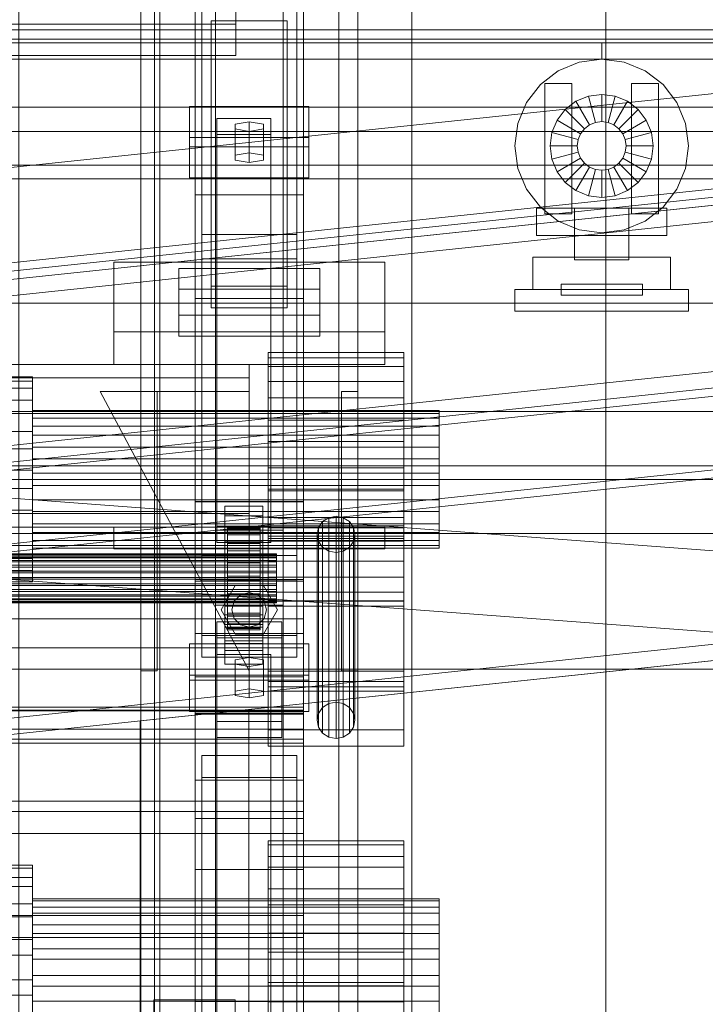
# Model space of a CAD drawing. Header units: millimetres. Extents: x -2233 to 61924, y -68080 to 6847.
# Tile 78 of 256: x 345 to 598, y -35774 to -35410. Entities that reach past the tile are written whole.
import ezdxf

# ---------------------------------------------------------------- set-up
doc = ezdxf.new("R2010")
doc.units = ezdxf.units.MM
for name, color, linetype, lineweight in [('COTAS_O', 1, 'Continuous', 0), ('COTAS_P', 1, 'Continuous', 0), ('frontal_briquetadora', 7, 'Continuous', 0), ('frontal_C01', 7, 'Continuous', 0), ('frontal_C02', 7, 'Continuous', 0), ('frontal_C03', 7, 'Continuous', 0), ('frontal_C04', 7, 'Continuous', 0), ('frontal_C09', 7, 'Continuous', 0), ('frontal_C10', 7, 'Continuous', 0)]:
    doc.layers.add(name, color=color, linetype=linetype, lineweight=lineweight)
doc.dimstyles.new('R19_100', dxfattribs={"dimtxt": 250, "dimasz": 150, "dimexe": 150, "dimexo": 80, "dimgap": 100, "dimtad": 1, "dimtih": 1, "dimtoh": 1, "dimdsep": 46, "dimcen": 0.09, "dimadec": 0, "dimazin": 0, "dimtfac": 1, "dimtdec": 4, "dimtofl": 0, "dimtmove": 0, "dimatfit": 3, "dimfxl": 1, "dimtolj": 1, "dimtzin": 0, "dimarcsym": 0})

# ---------------------------------------------------------------- blocks, each defined once
blk = doc.blocks.new('DIM_R28_48')
at = {"layer": 'COTAS_P'}
for p, q in [((-1750, -34600), (-1600, -34555)), ((2600, -34600), (2450, -34555)), ((-1750, -35500), (-1750, -34600)), ((-1750, -34600), (2600, -34600)), ((-1750, -34600), (-1600, -34645)), ((2600, -34600), (2450, -34645)), ((2600, -35500), (2600, -34600))]:
    blk.add_line(p, q, dxfattribs=at)
blk.add_text('4350 P', height=250, dxfattribs=at).set_placement((425, -34500))
blk = doc.blocks.new('DIM_R28_50')
at = {"layer": 'COTAS_P'}
for p, q in [((1705.78, -34504.95), (1551.9, -34475.9)), ((-194.22, -34704.95), (1705.78, -34504.95)), ((1705.78, -34504.95), (1561.32, -34565.4)), ((1800, -35400), (1705.78, -34504.95)), ((-194.22, -34704.95), (-49.75, -34644.49)), ((-100, -35600), (-194.22, -34704.95)), ((-194.22, -34704.95), (-40.33, -34734))]:
    blk.add_line(p, q, dxfattribs=at)
blk.add_text('1910.5 P', height=250, rotation=6.009, dxfattribs=at).set_placement((745.32, -34505.49))
blk = doc.blocks.new('DIM_R28_58')
at = {"layer": 'COTAS_O'}
for p, q in [((-1480, -35300), (-1330, -35255)), ((490, -35300), (340, -35255)), ((-1480, -36000), (-1480, -35300)), ((-1480, -35300), (490, -35300)), ((-1480, -35300), (-1330, -35345)), ((490, -35300), (340, -35345)), ((490, -36000), (490, -35300))]:
    blk.add_line(p, q, dxfattribs=at)
blk.add_text('1970 O', height=250, dxfattribs=at).set_placement((-495, -35200))
blk = doc.blocks.new('DIM_R28_60')
at = {"layer": 'COTAS_O'}
for p, q in [((-1400, -35300), (-1250, -35255)), ((1400, -35300), (1250, -35255)), ((-1400, -36000), (-1400, -35300)), ((-1400, -35300), (1400, -35300)), ((-1400, -35300), (-1250, -35345)), ((1400, -35300), (1250, -35345)), ((1400, -36000), (1400, -35300))]:
    blk.add_line(p, q, dxfattribs=at)
blk.add_text('2800 O', height=250, dxfattribs=at).set_placement((0, -35200))
blk = doc.blocks.new('DIM_R28_61')
at = {"layer": 'COTAS_P'}
for p, q in [((-305, -34680), (395, -34680)), ((395, -34680), (350, -34830)), ((395, -36000), (395, -34680)), ((395, -34680), (440, -34830)), ((395, -36000), (350, -35850)), ((395, -36000), (440, -35850)), ((-305, -36000), (395, -36000))]:
    blk.add_line(p, q, dxfattribs=at)
blk.add_text('1320 P', height=250, rotation=90, dxfattribs=at).set_placement((295, -35340))
blk = doc.blocks.new('DIM_R28_62')
at = {"layer": 'COTAS_P'}
for p, q in [((-305, -35300), (-155, -35255)), ((345, -35300), (195, -35255)), ((-305, -36000), (-305, -35300)), ((-305, -35300), (345, -35300)), ((-305, -35300), (-155, -35345)), ((345, -35300), (195, -35345)), ((345, -36000), (345, -35300))]:
    blk.add_line(p, q, dxfattribs=at)
blk.add_text('650 P', height=250, dxfattribs=at).set_placement((20, -35200))

msp = doc.modelspace()

# ---------------------------------------------------------------- linework, layer by layer
at = {"layer": 'frontal_briquetadora'}
for q in [(490, -34940), (490, -34950)]:
    msp.add_line((490, -35980), q, dxfattribs=at)
at = {"layer": 'frontal_C01'}
for p, q in [((390, -35975), (390, -34599.343)), ((397, -35975), (397, -34599.343)), ((463, -35975), (463, -34599.343)), ((470, -35975), (470, -34599.343)), ((390, -35975), (390, -35273.382)), ((397, -35975), (397, -35273.382)), ((463, -35975), (463, -35273.382)), ((470, -35975), (470, -35273.382)), ((410, -35617.505), (410, -35293.967)), ((450, -35293.967), (450, -35617.505)), ((410, -35665.654), (410, -35342.115)), ((410, -35666.598), (410, -35343.06)), ((450, -35665.654), (450, -35342.115)), ((450, -35343.06), (450, -35666.598)), ((417.5, -35830.021), (417.5, -35348.555)), ((442.5, -35348.555), (442.5, -35830.021)), ((412.5, -35637.535), (412.5, -35358.275)), ((447.5, -35358.275), (447.5, -35637.535)), ((412.5, -35645.624), (412.5, -35366.363)), ((447.5, -35645.624), (447.5, -35366.363)), ((417.5, -35857.548), (417.5, -35376.083)), ((442.5, -35857.548), (442.5, -35376.083)), ((410, -35705.117), (410, -35381.578)), ((450, -35705.117), (450, -35381.578)), ((425, -35398.445), (425, -35412.142)), ((425, -35412.142), (-425, -35412.142)), ((416, -35418.968), (416, -35410.879)), ((416, -35410.879), (444, -35410.879)), ((416, -35508.68), (416, -35410.879)), ((425, -35423.698), (425, -35410.001)), ((425, -35423.698), (425, -35412.142)), ((444, -35410.879), (444, -35418.968)), ((444, -35410.879), (444, -35508.68)), ((444, -35418.968), (416, -35418.968)), ((416, -35418.968), (416, -35516.769)), ((444, -35516.769), (444, -35418.968)), ((-425, -35423.698), (425, -35423.698)), ((404, -35519.426), (404, -35502.171)), ((404, -35502.171), (456, -35502.171)), ((404, -35509.875), (404, -35502.171)), ((456, -35502.171), (456, -35519.426)), ((456, -35502.171), (456, -35509.875)), ((456, -35509.875), (404, -35509.875)), ((404, -35509.875), (404, -35527.13)), ((444, -35508.68), (416, -35508.68)), ((416, -35508.68), (416, -35516.769)), ((444, -35516.769), (444, -35508.68)), ((456, -35527.13), (456, -35509.875)), ((416, -35516.769), (444, -35516.769)), ((456, -35519.426), (404, -35519.426)), ((404, -35519.426), (404, -35527.13)), ((456, -35527.13), (456, -35519.426)), ((404, -35527.13), (456, -35527.13)), ((450, -35616.933), (410, -35616.933)), ((410, -35616.933), (410, -35666.226)), ((410, -35819.138), (410, -35616.933)), ((410, -35665.654), (410, -35617.505)), ((410, -35617.505), (450, -35617.505)), ((450, -35666.226), (450, -35616.933)), ((450, -35616.933), (450, -35819.138)), ((450, -35617.505), (450, -35665.654)), ((-450, -35631.373), (450, -35631.373)), ((450, -35631.373), (450, -35642.157)), ((450, -35631.373), (450, -35665.076)), ((447.5, -35637.535), (412.5, -35637.535)), ((412.5, -35637.535), (412.5, -35645.624)), ((447.5, -35645.624), (447.5, -35637.535)), ((408, -35654.082), (408, -35640.602)), ((408, -35640.602), (452, -35640.602)), ((408, -35652.157), (408, -35640.602)), ((452, -35640.602), (452, -35654.082)), ((452, -35640.602), (452, -35652.157)), ((450, -35642.157), (-450, -35642.157)), ((418, -35650.038), (418, -35644.646)), ((418, -35644.646), (438, -35644.646)), ((418, -35796.387), (418, -35644.646)), ((438, -35644.646), (438, -35650.038)), ((438, -35644.646), (438, -35796.387)), ((450, -35675.861), (450, -35642.157)), ((412.5, -35645.624), (447.5, -35645.624)), ((430, -35645.724), (424.804, -35646.533)), ((424.804, -35646.533), (424.804, -35648.151)), ((424.804, -35658.089), (424.804, -35646.533)), ((424.804, -35648.151), (430, -35648.96)), ((424.804, -35659.706), (424.804, -35648.151)), ((435.196, -35646.533), (430, -35645.724)), ((430, -35657.28), (430, -35645.724)), ((430, -35648.96), (435.196, -35648.151)), ((430, -35648.96), (430, -35660.515)), ((435.196, -35648.151), (435.196, -35646.533)), ((435.196, -35658.089), (435.196, -35646.533)), ((435.196, -35659.706), (435.196, -35648.151)), ((452, -35652.157), (408, -35652.157)), ((408, -35652.157), (408, -35665.638)), ((438, -35650.038), (418, -35650.038)), ((418, -35650.038), (418, -35801.779)), ((438, -35801.779), (438, -35650.038)), ((452, -35665.638), (452, -35652.157)), ((452, -35654.082), (408, -35654.082)), ((408, -35654.082), (408, -35665.638)), ((452, -35665.638), (452, -35654.082)), ((424.804, -35658.089), (430, -35657.28)), ((424.804, -35659.706), (424.804, -35658.089)), ((430, -35660.515), (424.804, -35659.706)), ((430, -35657.28), (435.196, -35658.089)), ((435.196, -35659.706), (430, -35660.515)), ((435.196, -35658.089), (435.196, -35659.706)), ((-450, -35664.006), (450, -35664.006)), ((450, -35665.076), (-450, -35665.076)), ((408, -35665.638), (452, -35665.638)), ((450, -35665.654), (410, -35665.654)), ((410, -35666.226), (450, -35666.226)), ((410, -35868.431), (410, -35666.226)), ((410, -35705.117), (410, -35666.598)), ((410, -35666.598), (450, -35666.598)), ((410, -35827.343), (410, -35666.598)), ((450, -35664.006), (450, -35672.095)), ((450, -35664.006), (450, -35702.525)), ((450, -35675.861), (450, -35665.076)), ((450, -35868.431), (450, -35666.226)), ((450, -35666.598), (450, -35705.117)), ((450, -35666.598), (450, -35827.343)), ((450, -35672.095), (-450, -35672.095)), ((450, -35710.613), (450, -35672.095)), ((-450, -35675.861), (450, -35675.861)), ((412.5, -35689.902), (412.5, -35681.813)), ((412.5, -35681.813), (447.5, -35681.813)), ((412.5, -35839.74), (412.5, -35681.813)), ((447.5, -35681.813), (447.5, -35689.902)), ((447.5, -35681.813), (447.5, -35839.74)), ((447.5, -35689.902), (412.5, -35689.902)), ((412.5, -35847.829), (412.5, -35689.902)), ((447.5, -35847.829), (447.5, -35689.902)), ((450, -35702.525), (-450, -35702.525)), ((450, -35710.613), (450, -35702.525)), ((450, -35705.117), (410, -35705.117)), ((410, -35865.862), (410, -35705.117)), ((450, -35865.862), (450, -35705.117)), ((-450, -35710.613), (450, -35710.613)), ((437, -35719.036), (437, -35713.336)), ((437, -35713.336), (437, -35714.741)), ((487, -35713.336), (437, -35713.336)), ((487, -35714.741), (487, -35713.336)), ((487, -35713.336), (487, -35719.036)), ((437, -35714.741), (437, -35723.035)), ((487, -35714.741), (437, -35714.741)), ((487, -35723.035), (487, -35714.741)), ((437, -35730.973), (437, -35719.036)), ((487, -35719.036), (437, -35719.036)), ((487, -35719.036), (487, -35730.973)), ((350, -35722.272), (-350, -35722.272)), ((350, -35723.407), (-350, -35723.407)), ((350, -35723.407), (350, -35722.272)), ((350, -35722.272), (350, -35726.88)), ((350, -35730.113), (350, -35723.407)), ((437, -35723.035), (437, -35736.957)), ((487, -35723.035), (437, -35723.035)), ((487, -35736.957), (487, -35723.035)), ((350, -35726.88), (-350, -35726.88)), ((350, -35726.88), (350, -35736.531)), ((350, -35730.113), (-350, -35730.113)), ((350, -35741.37), (350, -35730.113)), ((437, -35747.328), (437, -35730.973)), ((487, -35730.973), (437, -35730.973)), ((487, -35730.973), (487, -35747.328)), ((350, -35737.775), (350, -35734.682)), ((350, -35734.682), (350, -35735.444)), ((500, -35734.682), (350, -35734.682)), ((350, -35735.444), (350, -35739.945)), ((500, -35735.444), (350, -35735.444)), ((500, -35735.444), (500, -35734.682)), ((500, -35734.682), (500, -35737.775)), ((500, -35739.945), (500, -35735.444)), ((350, -35736.531), (-350, -35736.531)), ((350, -35736.531), (350, -35749.755)), ((350, -35744.251), (350, -35737.775)), ((500, -35737.775), (350, -35737.775)), ((437, -35736.957), (437, -35754.387)), ((487, -35736.957), (437, -35736.957)), ((487, -35754.387), (487, -35736.957)), ((500, -35737.775), (500, -35744.251)), ((-450, -35740.847), (450, -35740.847)), ((350, -35741.37), (-350, -35741.37)), ((350, -35739.945), (350, -35747.498)), ((500, -35739.945), (350, -35739.945)), ((350, -35755.462), (350, -35741.37)), ((450, -35740.847), (450, -35748.935)), ((450, -35740.847), (450, -35779.365)), ((500, -35747.498), (500, -35739.945)), ((350, -35753.125), (350, -35744.251)), ((500, -35744.251), (350, -35744.251)), ((500, -35744.251), (500, -35753.125)), ((450, -35748.935), (-450, -35748.935)), ((-350, -35749.755), (350, -35749.755)), ((350, -35747.498), (350, -35756.955)), ((500, -35747.498), (350, -35747.498)), ((350, -35749.755), (350, -35764.538)), ((437, -35765.613), (437, -35747.328)), ((437, -35747.328), (487, -35747.328)), ((450, -35787.454), (450, -35748.935)), ((487, -35747.328), (487, -35765.613)), ((500, -35756.955), (500, -35747.498)), ((350, -35763.045), (350, -35753.125)), ((350, -35753.125), (500, -35753.125)), ((437, -35754.387), (437, -35772.672)), ((487, -35754.387), (437, -35754.387)), ((487, -35772.672), (487, -35754.387)), ((500, -35753.125), (500, -35763.045)), ((350, -35755.462), (-350, -35755.462)), ((350, -35770.245), (350, -35755.462)), ((350, -35756.955), (350, -35766.875)), ((500, -35756.955), (350, -35756.955)), ((500, -35766.875), (500, -35756.955)), ((350, -35764.538), (-350, -35764.538)), ((350, -35772.502), (350, -35763.045)), ((500, -35763.045), (350, -35763.045)), ((350, -35764.538), (350, -35778.63)), ((500, -35763.045), (500, -35772.502)), ((350, -35766.875), (350, -35775.749)), ((500, -35766.875), (350, -35766.875)), ((437, -35783.043), (437, -35765.613)), ((487, -35765.613), (437, -35765.613)), ((437, -35834.146), (437, -35766.742)), ((437, -35766.742), (487, -35766.742)), ((437, -35781.187), (437, -35766.742)), ((487, -35765.613), (487, -35783.043)), ((487, -35766.742), (487, -35834.146)), ((487, -35766.742), (487, -35781.187)), ((500, -35775.749), (500, -35766.875)), ((350, -35770.245), (-350, -35770.245)), ((350, -35783.469), (350, -35770.245)), ((350, -35780.055), (350, -35772.502)), ((500, -35772.502), (350, -35772.502)), ((500, -35772.502), (500, -35780.055)), ((437, -35772.672), (437, -35789.027)), ((487, -35772.672), (437, -35772.672)), ((487, -35789.027), (487, -35772.672))]:
    msp.add_line(p, q, dxfattribs=at)
at = {"layer": 'frontal_C02'}
for p, q in [((390, -35975), (390, -33530.372)), ((397, -35975), (397, -33530.372)), ((463, -35975), (463, -33530.372)), ((470, -35975), (470, -33530.372)), ((390, -35975), (390, -34035.57)), ((397, -35975), (397, -34035.57)), ((463, -35975), (463, -34035.57)), ((470, -35975), (470, -34035.57)), ((390, -35975), (390, -34840.309)), ((397, -35975), (397, -34840.309)), ((463, -35975), (463, -34840.309)), ((470, -35975), (470, -34840.309)), ((410, -35475.098), (410, -35117.436)), ((450, -35117.436), (450, -35475.098)), ((417.5, -35598.77), (417.5, -35122.744)), ((442.5, -35122.744), (442.5, -35598.77)), ((417.5, -35626.336), (417.5, -35150.31)), ((442.5, -35626.336), (442.5, -35150.31)), ((410, -35513.28), (410, -35155.618)), ((450, -35513.28), (450, -35155.618)), ((410, -35588.316), (410, -35293.654)), ((450, -35293.654), (450, -35588.316)), ((410, -35636.79), (410, -35342.128)), ((450, -35636.79), (450, -35342.128)), ((408, -35457.302), (408, -35442.4)), ((408, -35442.4), (452, -35442.4)), ((408, -35453.854), (408, -35442.4)), ((452, -35442.4), (452, -35457.302)), ((452, -35442.4), (452, -35453.854)), ((418, -35452.832), (418, -35446.871)), ((418, -35446.871), (438, -35446.871)), ((418, -35597.285), (418, -35446.871)), ((430, -35448.063), (424.804, -35448.957)), ((424.804, -35448.957), (424.804, -35450.745)), ((424.804, -35460.412), (424.804, -35448.957)), ((435.196, -35448.957), (430, -35448.063)), ((430, -35459.517), (430, -35448.063)), ((435.196, -35450.745), (435.196, -35448.957)), ((435.196, -35460.412), (435.196, -35448.957)), ((438, -35446.871), (438, -35452.832)), ((438, -35446.871), (438, -35597.285)), ((438, -35452.832), (418, -35452.832)), ((418, -35452.832), (418, -35603.246)), ((424.804, -35450.745), (430, -35451.639)), ((424.804, -35462.2), (424.804, -35450.745)), ((430, -35451.639), (435.196, -35450.745)), ((430, -35451.639), (430, -35463.094)), ((435.196, -35462.2), (435.196, -35450.745)), ((438, -35603.246), (438, -35452.832)), ((452, -35453.854), (408, -35453.854)), ((408, -35453.854), (408, -35468.757)), ((452, -35468.757), (452, -35453.854)), ((452, -35457.302), (408, -35457.302)), ((408, -35457.302), (408, -35468.757)), ((424.804, -35460.412), (430, -35459.517)), ((430, -35459.517), (435.196, -35460.412)), ((452, -35468.757), (452, -35457.302)), ((424.804, -35462.2), (424.804, -35460.412)), ((430, -35463.094), (424.804, -35462.2)), ((435.196, -35462.2), (430, -35463.094)), ((435.196, -35460.412), (435.196, -35462.2)), ((408, -35468.757), (452, -35468.757)), ((410, -35513.28), (410, -35475.098)), ((410, -35475.098), (450, -35475.098)), ((410, -35652.796), (410, -35475.098)), ((450, -35475.098), (450, -35513.28)), ((450, -35475.098), (450, -35652.796)), ((412.5, -35498.659), (412.5, -35489.718)), ((412.5, -35489.718), (447.5, -35489.718)), ((412.5, -35608.082), (412.5, -35489.718)), ((447.5, -35489.718), (447.5, -35498.659)), ((447.5, -35489.718), (447.5, -35608.082)), ((380, -35525.585), (380, -35499.86)), ((380, -35499.86), (480, -35499.86)), ((380, -35537.585), (380, -35499.86)), ((447.5, -35498.659), (412.5, -35498.659)), ((412.5, -35617.024), (412.5, -35498.659)), ((447.5, -35617.024), (447.5, -35498.659)), ((480, -35499.86), (480, -35525.585)), ((480, -35499.86), (480, -35537.585)), ((450, -35513.28), (410, -35513.28)), ((410, -35690.978), (410, -35513.28)), ((450, -35690.978), (450, -35513.28)), ((480, -35525.585), (380, -35525.585)), ((380, -35525.585), (380, -35537.585)), ((480, -35537.585), (480, -35525.585)), ((437, -35538.371), (437, -35533.19)), ((437, -35533.19), (437, -35535.136)), ((487, -35533.19), (437, -35533.19)), ((437, -35535.136), (437, -35543.912)), ((487, -35535.136), (437, -35535.136)), ((487, -35535.136), (487, -35533.19)), ((487, -35533.19), (487, -35538.371)), ((487, -35543.912), (487, -35535.136)), ((430, -35537.585), (-430, -35537.585)), ((380, -35537.585), (480, -35537.585)), ((430, -35537.585), (430, -35542.585)), ((437, -35549.889), (437, -35538.371)), ((487, -35538.371), (437, -35538.371)), ((487, -35538.371), (487, -35549.889)), ((430, -35542.585), (-430, -35542.585)), ((350, -35542.154), (-350, -35542.154)), ((350, -35543.727), (-350, -35543.727)), ((350, -35543.727), (350, -35542.154)), ((350, -35542.154), (350, -35546.343)), ((350, -35550.822), (350, -35543.727)), ((430, -35542.585), (430, -35592.585)), ((350, -35546.343), (-350, -35546.343)), ((350, -35546.343), (350, -35555.655)), ((437, -35543.912), (437, -35558.182)), ((487, -35543.912), (437, -35543.912)), ((487, -35558.182), (487, -35543.912)), ((350, -35550.822), (-350, -35550.822)), ((350, -35562.36), (350, -35550.822)), ((430, -35650.585), (375, -35547.585)), ((375, -35547.585), (430, -35547.585)), ((390, -35650.585), (390, -35547.585)), ((390, -35547.585), (396, -35547.585)), ((396, -35650.585), (396, -35547.585)), ((430, -35547.585), (430, -35650.585)), ((437, -35565.992), (437, -35549.889)), ((487, -35549.889), (437, -35549.889)), ((464, -35650.585), (464, -35547.585)), ((464, -35547.585), (470, -35547.585)), ((470, -35650.585), (470, -35547.585)), ((487, -35549.889), (487, -35565.992)), ((350, -35557.414), (350, -35554.603)), ((350, -35554.603), (350, -35555.659)), ((500, -35554.603), (350, -35554.603)), ((500, -35555.659), (500, -35554.603)), ((500, -35554.603), (500, -35557.414)), ((350, -35555.655), (-350, -35555.655)), ((350, -35555.655), (350, -35568.674)), ((350, -35555.659), (350, -35560.42)), ((500, -35555.659), (350, -35555.659)), ((350, -35563.663), (350, -35557.414)), ((500, -35557.414), (350, -35557.414)), ((437, -35558.182), (437, -35575.773)), ((487, -35558.182), (437, -35558.182)), ((487, -35575.773), (487, -35558.182)), ((500, -35560.42), (500, -35555.659)), ((500, -35557.414), (500, -35563.663)), ((350, -35560.42), (350, -35568.163)), ((500, -35560.42), (350, -35560.42)), ((500, -35568.163), (500, -35560.42)), ((350, -35562.36), (-350, -35562.36)), ((350, -35576.583), (350, -35562.36)), ((350, -35572.4), (350, -35563.663)), ((500, -35563.663), (350, -35563.663)), ((500, -35563.663), (500, -35572.4)), ((-350, -35568.674), (350, -35568.674)), ((350, -35568.163), (350, -35577.707)), ((500, -35568.163), (350, -35568.163)), ((350, -35568.674), (350, -35583.417)), ((437, -35584.227), (437, -35565.992)), ((437, -35565.992), (487, -35565.992)), ((487, -35565.992), (487, -35584.227)), ((500, -35577.707), (500, -35568.163)), ((350, -35582.293), (350, -35572.4)), ((350, -35572.4), (500, -35572.4)), ((500, -35572.4), (500, -35582.293)), ((437, -35575.773), (437, -35594.008)), ((487, -35575.773), (437, -35575.773)), ((487, -35594.008), (487, -35575.773)), ((350, -35576.583), (-350, -35576.583)), ((350, -35591.326), (350, -35576.583)), ((350, -35577.707), (350, -35587.6)), ((500, -35577.707), (350, -35577.707)), ((500, -35587.6), (500, -35577.707)), ((350, -35583.417), (-350, -35583.417)), ((350, -35591.837), (350, -35582.293)), ((500, -35582.293), (350, -35582.293)), ((350, -35583.417), (350, -35597.64)), ((437, -35658.117), (437, -35583.604)), ((437, -35583.604), (487, -35583.604)), ((437, -35597.922), (437, -35583.604)), ((487, -35583.604), (487, -35658.117)), ((487, -35583.604), (487, -35597.922)), ((500, -35582.293), (500, -35591.837)), ((437, -35601.818), (437, -35584.227)), ((487, -35584.227), (437, -35584.227)), ((487, -35584.227), (487, -35601.818)), ((350, -35587.6), (350, -35596.337)), ((500, -35587.6), (350, -35587.6)), ((450, -35588.205), (410, -35588.205)), ((410, -35588.205), (410, -35636.9)), ((410, -35723.904), (410, -35588.205)), ((410, -35636.79), (410, -35588.316)), ((410, -35588.316), (450, -35588.316)), ((421, -35593.467), (421, -35589.89)), ((421, -35589.89), (435, -35589.89)), ((421, -35629.982), (421, -35589.89)), ((435, -35589.89), (435, -35593.467)), ((435, -35589.89), (435, -35629.982)), ((450, -35636.9), (450, -35588.205)), ((450, -35588.205), (450, -35723.904)), ((450, -35588.316), (450, -35636.79)), ((500, -35596.337), (500, -35587.6)), ((430, -35592.585), (-430, -35592.585)), ((350, -35591.326), (-350, -35591.326)), ((350, -35604.345), (350, -35591.326)), ((350, -35599.58), (350, -35591.837)), ((500, -35591.837), (350, -35591.837)), ((435, -35593.467), (421, -35593.467)), ((421, -35593.467), (421, -35633.558)), ((430, -35592.585), (430, -35597.585)), ((435, -35633.558), (435, -35593.467)), ((437, -35594.008), (437, -35610.111)), ((487, -35594.008), (437, -35594.008)), ((459.321, -35594.126), (457.05, -35595.574)), ((462, -35593.617), (459.321, -35594.126)), ((459.321, -35662.678), (459.321, -35594.126)), ((464.679, -35594.126), (462, -35593.617)), ((462, -35662.169), (462, -35593.617)), ((466.95, -35595.574), (464.679, -35594.126)), ((464.679, -35662.678), (464.679, -35594.126)), ((487, -35610.111), (487, -35594.008)), ((500, -35591.837), (500, -35599.58)), ((430, -35597.585), (-430, -35597.585)), ((350, -35597.64), (-350, -35597.64)), ((350, -35596.337), (350, -35602.586)), ((500, -35596.337), (350, -35596.337)), ((350, -35597.64), (350, -35609.178)), ((380, -35597.585), (480, -35597.585)), ((380, -35605.585), (380, -35597.585)), ((438, -35597.285), (418, -35597.285)), ((418, -35597.285), (418, -35603.246)), ((422, -35607.501), (422, -35597.509)), ((422, -35597.509), (422, -35597.955)), ((422, -35597.509), (434, -35597.509)), ((422, -35598.357), (422, -35597.509)), ((422, -35607.712), (422, -35597.955)), ((422, -35597.955), (422, -35599.664)), ((422, -35597.955), (434, -35597.955)), ((434, -35597.955), (434, -35597.509)), ((434, -35597.509), (434, -35607.501)), ((434, -35597.509), (434, -35598.357)), ((434, -35599.664), (434, -35597.955)), ((434, -35597.955), (434, -35607.712)), ((437, -35650.734), (437, -35597.085)), ((437, -35597.085), (487, -35597.085)), ((437, -35602.812), (437, -35597.085)), ((487, -35597.922), (437, -35597.922)), ((437, -35597.922), (437, -35672.435)), ((438, -35603.246), (438, -35597.285)), ((455.533, -35597.742), (455, -35600.299)), ((457.05, -35595.574), (455.533, -35597.742)), ((455.533, -35666.294), (455.533, -35597.742)), ((457.05, -35664.126), (457.05, -35595.574)), ((468.467, -35597.742), (466.95, -35595.574)), ((466.95, -35664.126), (466.95, -35595.574)), ((469, -35600.299), (468.467, -35597.742)), ((468.467, -35666.294), (468.467, -35597.742)), ((480, -35605.585), (480, -35597.585)), ((487, -35597.085), (487, -35650.734)), ((487, -35597.085), (487, -35602.812)), ((487, -35672.435), (487, -35597.922)), ((500, -35602.586), (500, -35596.337)), ((350, -35604.341), (350, -35599.58)), ((500, -35599.58), (350, -35599.58)), ((417.5, -35626.336), (417.5, -35598.77)), ((417.5, -35598.77), (442.5, -35598.77)), ((421, -35603.005), (421, -35599.428)), ((421, -35599.428), (435, -35599.428)), ((421, -35639.519), (421, -35599.428)), ((422, -35607.902), (422, -35598.357)), ((422, -35598.357), (434, -35598.357)), ((422, -35600.44), (422, -35598.357)), ((422, -35608.522), (422, -35599.664)), ((422, -35599.664), (422, -35602.521)), ((422, -35599.664), (434, -35599.664)), ((422, -35608.889), (422, -35600.44)), ((422, -35600.44), (434, -35600.44)), ((422, -35603.618), (422, -35600.44)), ((434, -35598.357), (434, -35607.902)), ((434, -35598.357), (434, -35600.44)), ((434, -35602.521), (434, -35599.664)), ((434, -35599.664), (434, -35608.522)), ((434, -35600.44), (434, -35608.889)), ((434, -35600.44), (434, -35603.618)), ((435, -35599.428), (435, -35603.005)), ((435, -35599.428), (435, -35639.519)), ((437, -35654.552), (437, -35600.903)), ((437, -35600.903), (487, -35600.903)), ((437, -35624.767), (437, -35600.903)), ((437, -35616.088), (437, -35601.818)), ((487, -35601.818), (437, -35601.818)), ((442.5, -35598.77), (442.5, -35626.336)), ((455, -35600.299), (455.533, -35602.856)), ((455, -35668.851), (455, -35600.299)), ((468.467, -35602.856), (469, -35600.299)), ((469, -35600.299), (469, -35668.851)), ((487, -35600.903), (487, -35654.552)), ((487, -35600.903), (487, -35624.767)), ((487, -35601.818), (487, -35616.088)), ((500, -35599.58), (500, -35604.341)), ((350, -35604.345), (-350, -35604.345)), ((350, -35602.586), (350, -35605.397)), ((500, -35602.586), (350, -35602.586)), ((350, -35605.397), (350, -35604.341)), ((500, -35604.341), (350, -35604.341)), ((350, -35613.657), (350, -35604.345)), ((500, -35605.397), (350, -35605.397)), ((418, -35603.246), (438, -35603.246)), ((435, -35603.005), (421, -35603.005)), ((421, -35603.005), (421, -35643.096)), ((422, -35609.875), (422, -35602.521)), ((422, -35602.521), (422, -35606.329)), ((422, -35602.521), (434, -35602.521)), ((422, -35610.394), (422, -35603.618)), ((422, -35603.618), (434, -35603.618)), ((422, -35607.673), (422, -35603.618)), ((434, -35606.329), (434, -35602.521)), ((434, -35602.521), (434, -35609.875)), ((434, -35603.618), (434, -35610.394)), ((434, -35603.618), (434, -35607.673)), ((435, -35643.096), (435, -35603.005)), ((487, -35602.812), (437, -35602.812)), ((437, -35602.812), (437, -35656.461)), ((455.533, -35602.856), (457.05, -35605.024)), ((455.533, -35671.408), (455.533, -35602.856)), ((457.05, -35605.024), (459.321, -35606.472)), ((457.05, -35673.576), (457.05, -35605.024)), ((464.679, -35606.472), (466.95, -35605.024)), ((466.95, -35605.024), (468.467, -35602.856)), ((466.95, -35673.576), (466.95, -35605.024)), ((468.467, -35671.408), (468.467, -35602.856)), ((487, -35656.461), (487, -35602.812)), ((500, -35605.397), (500, -35602.586)), ((500, -35604.341), (500, -35605.397)), ((-440, -35607.501), (440, -35607.501)), ((-440, -35607.712), (440, -35607.712)), ((-440, -35607.902), (440, -35607.902)), ((-440, -35608.522), (440, -35608.522)), ((-440, -35608.889), (440, -35608.889)), ((350, -35609.178), (-350, -35609.178)), ((350, -35609.178), (350, -35616.273)), ((380, -35605.585), (480, -35605.585)), ((390, -35605.585), (397, -35605.585)), ((390, -35975), (390, -35605.585)), ((397, -35975), (397, -35605.585)), ((397, -35605.585), (463, -35605.585)), ((447.5, -35608.082), (412.5, -35608.082)), ((412.5, -35608.082), (412.5, -35617.024)), ((422, -35611.679), (422, -35606.329)), ((422, -35606.329), (422, -35610.83)), ((422, -35606.329), (434, -35606.329)), ((422, -35607.712), (422, -35607.501)), ((434, -35607.501), (422, -35607.501)), ((422, -35607.501), (422, -35607.902)), ((422, -35612.315), (422, -35607.673)), ((422, -35607.673), (434, -35607.673)), ((422, -35612.329), (422, -35607.673)), ((422, -35608.522), (422, -35607.712)), ((434, -35607.712), (422, -35607.712)), ((434, -35607.902), (422, -35607.902)), ((422, -35607.902), (422, -35608.889)), ((422, -35609.875), (422, -35608.522)), ((434, -35608.522), (422, -35608.522)), ((434, -35608.889), (422, -35608.889)), ((422, -35608.889), (422, -35610.394)), ((434, -35610.83), (434, -35606.329)), ((434, -35606.329), (434, -35611.679)), ((434, -35607.501), (434, -35607.712)), ((434, -35607.902), (434, -35607.501)), ((434, -35607.673), (434, -35612.315)), ((434, -35607.673), (434, -35612.329)), ((434, -35607.712), (434, -35608.522)), ((434, -35608.889), (434, -35607.902)), ((434, -35608.522), (434, -35609.875)), ((434, -35610.394), (434, -35608.889)), ((440, -35607.712), (440, -35607.501)), ((440, -35607.501), (440, -35607.902)), ((440, -35608.522), (440, -35607.712)), ((440, -35607.902), (440, -35608.889)), ((440, -35609.875), (440, -35608.522)), ((440, -35608.889), (440, -35610.394)), ((447.5, -35617.024), (447.5, -35608.082)), ((459.321, -35606.472), (462, -35606.981)), ((459.321, -35675.024), (459.321, -35606.472)), ((462, -35606.981), (464.679, -35606.472)), ((462, -35675.533), (462, -35606.981)), ((463, -35605.585), (470, -35605.585)), ((463, -35975), (463, -35605.585)), ((464.679, -35675.024), (464.679, -35606.472)), ((470, -35975), (470, -35605.585)), ((-440, -35609.875), (440, -35609.875)), ((-440, -35610.394), (440, -35610.394)), ((-440, -35611.679), (440, -35611.679)), ((-440, -35612.315), (440, -35612.315)), ((422, -35611.679), (422, -35609.875)), ((434, -35609.875), (422, -35609.875)), ((434, -35610.394), (422, -35610.394)), ((422, -35610.394), (422, -35612.315)), ((422, -35610.83), (422, -35613.811)), ((434, -35610.83), (422, -35610.83)), ((422, -35610.83), (422, -35615.717)), ((422, -35613.811), (422, -35611.679)), ((434, -35611.679), (422, -35611.679)), ((434, -35612.315), (422, -35612.315)), ((422, -35612.315), (422, -35614.521)), ((422, -35614.521), (422, -35612.329)), ((422, -35612.329), (434, -35612.329)), ((422, -35617.269), (422, -35612.329)), ((434, -35609.875), (434, -35611.679)), ((434, -35612.315), (434, -35610.394)), ((434, -35613.811), (434, -35610.83)), ((434, -35615.717), (434, -35610.83)), ((434, -35611.679), (434, -35613.811)), ((434, -35614.521), (434, -35612.315)), ((434, -35612.329), (434, -35614.521)), ((434, -35612.329), (434, -35617.269)), ((437, -35610.111), (437, -35621.629)), ((487, -35610.111), (437, -35610.111)), ((440, -35611.679), (440, -35609.875)), ((440, -35610.394), (440, -35612.315)), ((440, -35613.811), (440, -35611.679)), ((440, -35612.315), (440, -35614.521)), ((487, -35621.629), (487, -35610.111)), ((440, -35613.811), (-440, -35613.811)), ((-440, -35614.521), (440, -35614.521)), ((-440, -35616.126), (440, -35616.126)), ((350, -35613.657), (-350, -35613.657)), ((350, -35616.273), (-350, -35616.273)), ((350, -35617.846), (350, -35613.657)), ((350, -35616.273), (350, -35617.846)), ((422, -35613.811), (434, -35613.811)), ((422, -35616.126), (422, -35613.811)), ((434, -35614.521), (422, -35614.521)), ((422, -35614.521), (422, -35616.861)), ((422, -35616.126), (422, -35615.717)), ((422, -35615.717), (422, -35620.657)), ((422, -35615.717), (434, -35615.717)), ((422, -35618.466), (422, -35616.126)), ((434, -35616.126), (422, -35616.126)), ((434, -35613.811), (434, -35616.126)), ((434, -35616.861), (434, -35614.521)), ((434, -35620.657), (434, -35615.717)), ((434, -35615.717), (434, -35616.126)), ((434, -35616.126), (434, -35618.466)), ((437, -35624.864), (437, -35616.088)), ((487, -35616.088), (437, -35616.088)), ((440, -35616.126), (440, -35613.811)), ((440, -35614.521), (440, -35616.861)), ((440, -35618.466), (440, -35616.126)), ((487, -35616.088), (487, -35624.864)), ((-440, -35616.861), (440, -35616.861)), ((-440, -35618.466), (440, -35618.466)), ((-440, -35619.176), (440, -35619.176)), ((350, -35617.846), (-350, -35617.846)), ((412.5, -35617.024), (447.5, -35617.024)), ((419.6, -35628.085), (424.8, -35619.078)), ((422, -35616.861), (422, -35617.269)), ((434, -35616.861), (422, -35616.861)), ((422, -35616.861), (422, -35619.176)), ((422, -35617.269), (434, -35617.269)), ((422, -35622.156), (422, -35617.269)), ((422, -35620.671), (422, -35618.466)), ((422, -35618.466), (422, -35620.657)), ((434, -35618.466), (422, -35618.466)), ((422, -35619.176), (422, -35622.156)), ((434, -35619.176), (422, -35619.176)), ((422, -35619.176), (422, -35621.308)), ((424.8, -35619.078), (435.2, -35619.078)), ((434, -35617.269), (434, -35616.861)), ((434, -35619.176), (434, -35616.861)), ((434, -35617.269), (434, -35622.156)), ((434, -35620.657), (434, -35618.466)), ((434, -35618.466), (434, -35620.671)), ((434, -35622.156), (434, -35619.176)), ((434, -35621.308), (434, -35619.176)), ((435.2, -35619.078), (440.4, -35628.085)), ((440, -35616.861), (440, -35619.176)), ((440, -35620.671), (440, -35618.466)), ((440, -35619.176), (440, -35621.308)), ((-440, -35620.671), (440, -35620.671)), ((-440, -35621.308), (440, -35621.308)), ((-440, -35622.592), (440, -35622.592)), ((-440, -35623.112), (440, -35623.112)), ((422, -35620.657), (422, -35625.313)), ((422, -35620.657), (434, -35620.657)), ((422, -35622.592), (422, -35620.671)), ((422, -35620.671), (422, -35625.313)), ((434, -35620.671), (422, -35620.671)), ((422, -35621.308), (422, -35626.657)), ((434, -35621.308), (422, -35621.308)), ((422, -35621.308), (422, -35623.112)), ((422, -35622.156), (434, -35622.156)), ((422, -35626.657), (422, -35622.156)), ((422, -35624.097), (422, -35622.592)), ((422, -35622.592), (422, -35629.368)), ((434, -35622.592), (422, -35622.592)), ((422, -35623.112), (422, -35630.466)), ((434, -35623.112), (422, -35623.112)), ((422, -35623.112), (422, -35624.465)), ((424.457, -35624.885), (426.8, -35622.542)), ((426.8, -35622.542), (430, -35621.685)), ((430, -35621.685), (433.2, -35622.542)), ((433.2, -35622.542), (435.543, -35624.885)), ((434, -35625.313), (434, -35620.657)), ((434, -35625.313), (434, -35620.671)), ((434, -35620.671), (434, -35622.592)), ((434, -35626.657), (434, -35621.308)), ((434, -35623.112), (434, -35621.308)), ((434, -35622.156), (434, -35626.657)), ((434, -35629.368), (434, -35622.592)), ((434, -35622.592), (434, -35624.097)), ((434, -35630.466), (434, -35623.112)), ((434, -35624.465), (434, -35623.112)), ((437, -35621.629), (437, -35626.81)), ((487, -35621.629), (437, -35621.629)), ((440, -35622.592), (440, -35620.671)), ((440, -35621.308), (440, -35623.112)), ((440, -35624.097), (440, -35622.592)), ((440, -35623.112), (440, -35624.465)), ((487, -35626.81), (487, -35621.629)), ((-440, -35624.097), (440, -35624.097)), ((-440, -35624.465), (440, -35624.465)), ((-440, -35625.084), (440, -35625.084)), ((-440, -35625.274), (440, -35625.274)), ((-440, -35625.486), (440, -35625.486)), ((442.5, -35626.336), (417.5, -35626.336)), ((421, -35640.53), (421, -35626.82)), ((421, -35626.82), (435, -35626.82)), ((421, -35634.456), (421, -35626.82)), ((422, -35625.084), (422, -35624.097)), ((422, -35624.097), (422, -35632.546)), ((434, -35624.097), (422, -35624.097)), ((422, -35624.465), (422, -35633.322)), ((434, -35624.465), (422, -35624.465)), ((422, -35624.465), (422, -35625.274)), ((422, -35625.486), (422, -35625.084)), ((422, -35625.084), (422, -35634.63)), ((434, -35625.084), (422, -35625.084)), ((422, -35625.274), (422, -35635.031)), ((434, -35625.274), (422, -35625.274)), ((422, -35625.274), (422, -35625.486)), ((422, -35625.313), (422, -35629.368)), ((422, -35625.313), (434, -35625.313)), ((422, -35625.486), (422, -35635.477)), ((434, -35625.486), (422, -35625.486)), ((422, -35626.657), (434, -35626.657)), ((422, -35630.466), (422, -35626.657)), ((423.6, -35628.085), (424.457, -35624.885)), ((434, -35632.546), (434, -35624.097)), ((434, -35624.097), (434, -35625.084)), ((434, -35633.322), (434, -35624.465)), ((434, -35625.274), (434, -35624.465)), ((434, -35634.63), (434, -35625.084)), ((434, -35625.084), (434, -35625.486)), ((434, -35635.031), (434, -35625.274)), ((434, -35625.486), (434, -35625.274)), ((434, -35629.368), (434, -35625.313)), ((434, -35635.477), (434, -35625.486)), ((434, -35626.657), (434, -35630.466)), ((435, -35626.82), (435, -35640.53)), ((435, -35626.82), (435, -35634.456)), ((435.543, -35624.885), (436.4, -35628.085)), ((487, -35624.767), (437, -35624.767)), ((437, -35624.767), (437, -35678.416)), ((437, -35626.81), (437, -35624.864)), ((487, -35624.864), (437, -35624.864)), ((487, -35626.81), (437, -35626.81)), ((440, -35625.084), (440, -35624.097)), ((440, -35624.465), (440, -35625.274)), ((440, -35625.486), (440, -35625.084)), ((440, -35625.274), (440, -35625.486)), ((487, -35678.416), (487, -35624.767)), ((487, -35624.864), (487, -35626.81)), ((424.8, -35637.091), (419.6, -35628.085)), ((435, -35629.982), (421, -35629.982)), ((421, -35629.982), (421, -35633.558)), ((422, -35629.368), (422, -35632.546)), ((422, -35629.368), (434, -35629.368)), ((422, -35630.466), (434, -35630.466)), ((422, -35633.322), (422, -35630.466)), ((424.457, -35631.285), (423.6, -35628.085)), ((434, -35632.546), (434, -35629.368)), ((434, -35630.466), (434, -35633.322)), ((435, -35633.558), (435, -35629.982)), ((440.4, -35628.085), (435.2, -35637.091)), ((436.4, -35628.085), (435.543, -35631.285)), ((418, -35638.442), (418, -35632.481)), ((418, -35632.481), (442, -35632.481)), ((418, -35669.249), (418, -35632.481)), ((421, -35633.558), (435, -35633.558)), ((435, -35634.456), (421, -35634.456)), ((421, -35634.456), (421, -35648.167)), ((422, -35632.546), (422, -35634.63)), ((422, -35632.546), (434, -35632.546)), ((422, -35633.322), (434, -35633.322)), ((422, -35635.031), (422, -35633.322)), ((426.8, -35633.627), (424.457, -35631.285)), ((430, -35634.485), (426.8, -35633.627)), ((433.2, -35633.627), (430, -35634.485)), ((435.543, -35631.285), (433.2, -35633.627)), ((434, -35634.63), (434, -35632.546)), ((434, -35633.322), (434, -35635.031)), ((435, -35648.167), (435, -35634.456)), ((442, -35632.481), (442, -35638.442)), ((442, -35632.481), (442, -35669.249)), ((450, -35636.79), (410, -35636.79)), ((410, -35636.9), (450, -35636.9)), ((410, -35772.598), (410, -35636.9)), ((422, -35634.63), (422, -35635.477)), ((422, -35634.63), (434, -35634.63)), ((422, -35635.031), (434, -35635.031)), ((422, -35635.477), (422, -35635.031)), ((422, -35635.477), (434, -35635.477)), ((435.2, -35637.091), (424.8, -35637.091)), ((434, -35635.477), (434, -35634.63)), ((434, -35635.031), (434, -35635.477)), ((450, -35772.598), (450, -35636.9)), ((442, -35638.442), (418, -35638.442)), ((418, -35638.442), (418, -35675.21)), ((435, -35639.519), (421, -35639.519)), ((421, -35639.519), (421, -35643.096)), ((435, -35640.53), (421, -35640.53)), ((421, -35640.53), (421, -35648.167)), ((435, -35643.096), (435, -35639.519)), ((435, -35648.167), (435, -35640.53)), ((442, -35675.21), (442, -35638.442)), ((421, -35643.096), (435, -35643.096)), ((421, -35648.167), (435, -35648.167)), ((396, -35650.585), (390, -35650.585)), ((487, -35650.734), (437, -35650.734)), ((437, -35650.734), (437, -35656.461)), ((470, -35650.585), (464, -35650.585)), ((487, -35656.461), (487, -35650.734)), ((410, -35690.978), (410, -35652.796)), ((410, -35652.796), (450, -35652.796)), ((487, -35654.552), (437, -35654.552)), ((437, -35654.552), (437, -35678.416)), ((450, -35652.796), (450, -35690.978)), ((487, -35678.416), (487, -35654.552)), ((437, -35656.461), (487, -35656.461)), ((487, -35658.117), (437, -35658.117)), ((437, -35658.117), (437, -35672.435)), ((487, -35672.435), (487, -35658.117)), ((457.05, -35664.126), (459.321, -35662.678)), ((459.321, -35662.678), (462, -35662.169)), ((462, -35662.169), (464.679, -35662.678)), ((464.679, -35662.678), (466.95, -35664.126)), ((-450, -35665.314), (450, -35665.314)), ((450, -35665.314), (450, -35677.236)), ((450, -35665.314), (450, -35698.723)), ((455, -35668.851), (455.533, -35666.294)), ((455.533, -35666.294), (457.05, -35664.126)), ((466.95, -35664.126), (468.467, -35666.294)), ((468.467, -35666.294), (469, -35668.851)), ((442, -35669.249), (418, -35669.249)), ((418, -35669.249), (418, -35675.21)), ((442, -35675.21), (442, -35669.249)), ((455.533, -35671.408), (455, -35668.851)), ((469, -35668.851), (468.467, -35671.408)), ((437, -35672.435), (487, -35672.435)), ((457.05, -35673.576), (455.533, -35671.408)), ((459.321, -35675.024), (457.05, -35673.576)), ((466.95, -35673.576), (464.679, -35675.024)), ((468.467, -35671.408), (466.95, -35673.576)), ((450, -35677.236), (-450, -35677.236)), ((418, -35675.21), (442, -35675.21)), ((450, -35710.645), (450, -35677.236)), ((462, -35675.533), (459.321, -35675.024)), ((464.679, -35675.024), (462, -35675.533)), ((437, -35678.416), (487, -35678.416)), ((450, -35690.978), (410, -35690.978)), ((450, -35698.723), (-450, -35698.723)), ((450, -35710.645), (450, -35698.723)), ((-450, -35710.645), (450, -35710.645)), ((410, -35772.598), (410, -35723.904)), ((410, -35723.904), (450, -35723.904)), ((450, -35723.904), (450, -35772.598)), ((450, -35772.598), (410, -35772.598))]:
    msp.add_line(p, q, dxfattribs=at)
at = {"layer": 'frontal_C03'}
for p, q in [((1530, -35414.158), (-1530, -35414.158)), ((1500, -35417.595), (-1500, -35417.595)), ((1500, -35442.718), (-1500, -35442.718)), ((-1500, -35451.701), (1500, -35451.701)), ((1530, -35464.158), (-1530, -35464.158)), ((1530, -35469.158), (-1530, -35469.158))]:
    msp.add_line(p, q, dxfattribs=at)
at = {"layer": 'frontal_C04'}
for p, q in [((-420, -35419), (560, -35419)), ((560, -35419), (560, -35425)), ((560, -35419), (1540, -35419)), ((-420, -35425), (560, -35425)), ((544, -35429.287), (551.718, -35426.09)), ((551.718, -35426.09), (560, -35425)), ((560, -35425), (1540, -35425)), ((560, -35425), (568.282, -35426.09)), ((568.282, -35426.09), (576, -35429.287)), ((537.373, -35434.373), (544, -35429.287)), ((576, -35429.287), (582.627, -35434.373)), ((532.287, -35441), (537.373, -35434.373)), ((539, -35434), (549, -35434)), ((539, -35434), (539, -35482)), ((549, -35482), (549, -35434)), ((571, -35434), (581, -35434)), ((571, -35434), (571, -35482)), ((581, -35482), (581, -35434)), ((582.627, -35434.373), (587.713, -35441)), ((555.082, -35438.647), (560, -35438)), ((560, -35448), (560, -35438)), ((560, -35438), (564.918, -35438.647)), ((529.09, -35448.718), (532.287, -35441)), ((546.565, -35443.565), (550.5, -35440.546)), ((550.5, -35440.546), (555.082, -35438.647)), ((555.5, -35449.206), (550.5, -35440.546)), ((557.671, -35448.307), (555.082, -35438.647)), ((562.329, -35448.307), (564.918, -35438.647)), ((564.5, -35449.206), (569.5, -35440.546)), ((564.918, -35438.647), (569.5, -35440.546)), ((569.5, -35440.546), (573.435, -35443.565)), ((587.713, -35441), (590.91, -35448.718)), ((543.546, -35447.5), (546.565, -35443.565)), ((553.636, -35450.636), (546.565, -35443.565)), ((566.364, -35450.636), (573.435, -35443.565)), ((573.435, -35443.565), (576.454, -35447.5)), ((528, -35457), (529.09, -35448.718)), ((541.647, -35452.082), (543.546, -35447.5)), ((552.206, -35452.5), (543.546, -35447.5)), ((553.636, -35450.636), (555.5, -35449.206)), ((555.5, -35449.206), (557.671, -35448.307)), ((557.671, -35448.307), (560, -35448)), ((560, -35448), (562.329, -35448.307)), ((562.329, -35448.307), (564.5, -35449.206)), ((564.5, -35449.206), (566.364, -35450.636)), ((567.794, -35452.5), (576.454, -35447.5)), ((576.454, -35447.5), (578.353, -35452.082)), ((590.91, -35448.718), (592, -35457)), ((541, -35457), (541.647, -35452.082)), ((551.307, -35454.671), (541.647, -35452.082)), ((551.307, -35454.671), (552.206, -35452.5)), ((552.206, -35452.5), (553.636, -35450.636)), ((566.364, -35450.636), (567.794, -35452.5)), ((567.794, -35452.5), (568.693, -35454.671)), ((568.693, -35454.671), (578.353, -35452.082)), ((578.353, -35452.082), (579, -35457)), ((551, -35457), (551.307, -35454.671)), ((568.693, -35454.671), (569, -35457)), ((529.09, -35465.282), (528, -35457)), ((551, -35457), (541, -35457)), ((541.647, -35461.918), (541, -35457)), ((551.307, -35459.329), (541.647, -35461.918)), ((551.307, -35459.329), (551, -35457)), ((552.206, -35461.5), (551.307, -35459.329)), ((568.693, -35459.329), (567.794, -35461.5)), ((569, -35457), (568.693, -35459.329)), ((568.693, -35459.329), (578.353, -35461.918)), ((579, -35457), (569, -35457)), ((579, -35457), (578.353, -35461.918)), ((592, -35457), (590.91, -35465.282)), ((543.546, -35466.5), (541.647, -35461.918)), ((552.206, -35461.5), (543.546, -35466.5)), ((553.636, -35463.364), (546.565, -35470.435)), ((553.636, -35463.364), (552.206, -35461.5)), ((555.5, -35464.794), (553.636, -35463.364)), ((566.364, -35463.364), (564.5, -35464.794)), ((567.794, -35461.5), (566.364, -35463.364)), ((566.364, -35463.364), (573.435, -35470.435)), ((567.794, -35461.5), (576.454, -35466.5)), ((578.353, -35461.918), (576.454, -35466.5)), ((532.287, -35473), (529.09, -35465.282)), ((546.565, -35470.435), (543.546, -35466.5)), ((555.5, -35464.794), (550.5, -35473.454)), ((557.671, -35465.693), (555.082, -35475.353)), ((557.671, -35465.693), (555.5, -35464.794)), ((560, -35466), (557.671, -35465.693)), ((562.329, -35465.693), (560, -35466)), ((560, -35466), (560, -35476)), ((564.5, -35464.794), (562.329, -35465.693)), ((562.329, -35465.693), (564.918, -35475.353)), ((564.5, -35464.794), (569.5, -35473.454)), ((576.454, -35466.5), (573.435, -35470.435)), ((590.91, -35465.282), (587.713, -35473)), ((550.5, -35473.454), (546.565, -35470.435)), ((573.435, -35470.435), (569.5, -35473.454)), ((537.373, -35479.627), (532.287, -35473)), ((555.082, -35475.353), (550.5, -35473.454)), ((569.5, -35473.454), (564.918, -35475.353)), ((587.713, -35473), (582.627, -35479.627)), ((560, -35476), (555.082, -35475.353)), ((564.918, -35475.353), (560, -35476)), ((536, -35480), (584, -35480)), ((536, -35480), (536, -35490)), ((544, -35484.713), (537.373, -35479.627)), ((539, -35482), (549, -35482)), ((570, -35480), (550, -35480)), ((550, -35499), (550, -35480)), ((570, -35480), (570, -35499)), ((571, -35482), (581, -35482)), ((582.627, -35479.627), (576, -35484.713)), ((584, -35490), (584, -35480)), ((551.718, -35487.91), (544, -35484.713)), ((576, -35484.713), (568.282, -35487.91)), ((560, -35489), (551.718, -35487.91)), ((568.282, -35487.91), (560, -35489)), ((536, -35490), (584, -35490)), ((534.6, -35498), (585.4, -35498)), ((534.6, -35498), (534.6, -35510)), ((570, -35499), (550, -35499)), ((585.4, -35510), (585.4, -35498)), ((528, -35510), (592, -35510)), ((528, -35510), (528, -35518)), ((534.6, -35510), (585.4, -35510)), ((545, -35508), (575, -35508)), ((545, -35508), (545, -35512)), ((575, -35512), (575, -35508)), ((592, -35518), (592, -35510)), ((545, -35512), (575, -35512)), ((-550, -35515), (650, -35515)), ((528, -35518), (592, -35518)), ((-548.878, -35520.042), (651.122, -35610.042)), ((-551.122, -35549.958), (648.878, -35639.958)), ((-550, -35555), (650, -35555)), ((-1750, -35575), (2600, -35575)), ((-1750, -35580), (2600, -35580)), ((-550, -35600), (650, -35600)), ((-550, -35650), (650, -35650))]:
    msp.add_line(p, q, dxfattribs=at)
at = {"layer": 'frontal_C09'}
for p, q in [((-49.542, -35506.202), (1731.117, -35318.765)), ((-105.548, -35547.291), (1794.452, -35347.291)), ((-105.234, -35550.275), (1794.766, -35350.275)), ((-45.878, -35541.01), (1734.781, -35353.572)), ((-35.619, -35542.947), (1725.15, -35357.603)), ((-35.305, -35545.93), (1725.464, -35360.586)), ((-5.47, -35542.79), (1695.629, -35363.727)), ((-4.842, -35548.757), (1696.257, -35369.694)), ((-168.15, -35621.251), (1871.081, -35406.595)), ((-167.522, -35627.218), (1871.709, -35412.562)), ((-167.208, -35630.202), (1872.023, -35415.546)), ((-5.47, -35542.79), (1185.948, -35417.377)), ((-4.842, -35548.757), (1186.576, -35423.344)), ((-94.766, -35649.725), (1805.234, -35449.725)), ((-94.452, -35652.709), (1805.548, -35452.709)), ((-157.681, -35720.702), (1881.549, -35506.046)), ((-157.053, -35726.669), (1882.178, -35512.013)), ((12.013, -35708.872), (1203.43, -35583.46)), ((389.815, -35669.104), (429.815, -35664.893)), ((429.815, -35988), (429.815, -35664.893)), ((389.815, -35988), (389.815, -35669.104)), ((394.815, -35771.998), (394.815, -35801.998)), ((424.815, -35771.998), (394.815, -35771.998)), ((424.815, -35801.998), (424.815, -35771.998))]:
    msp.add_line(p, q, dxfattribs=at)
at = {"layer": 'frontal_C10'}
for p, q in [((561.558, -34269.04), (561.558, -35988)), ((561.558, -35988), (561.558, -34278.21))]:
    msp.add_line(p, q, dxfattribs=at)

# ---------------------------------------------------------------- dimensions: what is measured, and where the dimension line sits
at = {"layer": 'COTAS_O'}
for p1, p2, picture, middle in [((-1480, -36000), (490, -36000), 'DIM_R28_58', (-495, -35300)), ((-1400, -36000), (1400, -36000), 'DIM_R28_60', (0, -35300))]:
    dim = msp.add_aligned_dim(p1=p1, p2=p2, distance=700, text='<> O', dimstyle='R19_100', dxfattribs=at)
    dim.commit()
    dim.dimension.update_dxf_attribs({"geometry": picture, "text_midpoint": middle})
at = {"layer": 'COTAS_P'}
for p1, p2, distance, picture, middle in [((-100, -35600), (1800, -35400), 900, 'DIM_R28_50', (755.784, -34604.945)), ((-1750, -35500), (2600, -35500), 900, 'DIM_R28_48', (425, -34600)), ((-305, -36000), (-305, -34680), -700, 'DIM_R28_61', (395, -35340)), ((-305, -36000), (345, -36000), 700, 'DIM_R28_62', (20, -35300))]:
    dim = msp.add_aligned_dim(p1=p1, p2=p2, distance=distance, text='<> P', dimstyle='R19_100', dxfattribs=at)
    dim.commit()
    dim.dimension.update_dxf_attribs({"geometry": picture, "text_midpoint": middle})

doc.saveas('drawing.dxf')
